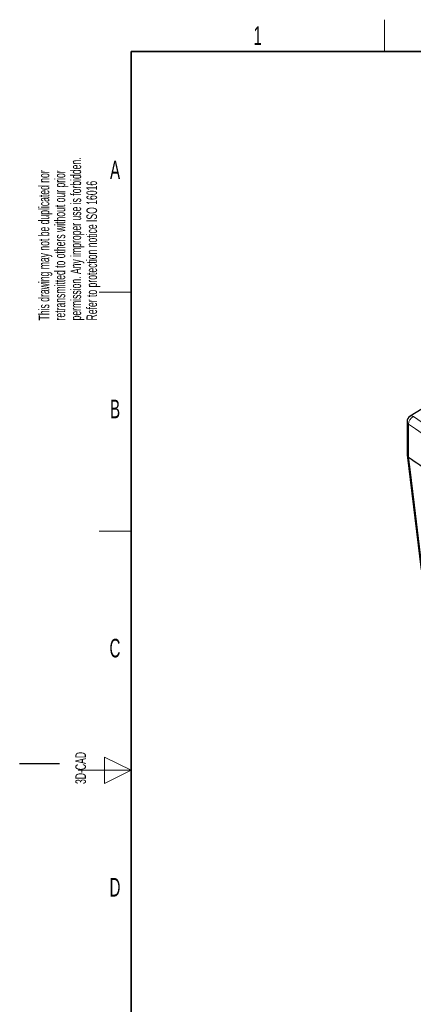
# Paper-space layout 'Blatt2' of a CAD drawing. Header units: millimetres. Extents: x 5 to 418, y 2 to 292.
# Tile 2 of 66: x 5 to 79, y 103 to 288. Entities that reach past the tile are written whole.
import ezdxf

# ---------------------------------------------------------------- set-up
doc = ezdxf.new("R2010")
doc.units = ezdxf.units.MM
doc.layers.add('SLD-0', color=7, linetype='Continuous')
doc.styles.add('SLDTEXTSTYLE0', font='TXT', dxfattribs={"width": 0.605})

psp = doc.layouts.new('Blatt2')

# ---------------------------------------------------------------- linework, layer by layer
at = {"color": 7, "linetype": 'Continuous', "lineweight": 25}
for p, q in [((90.01, 220.98), (78.57, 213.87)), ((78, 212.85), (78, 206.64)), ((78, 206.59), (80.65, 184.99)), ((78.28, 206.18), (78.28, 206.18))]:
    psp.add_line(p, q, dxfattribs=at)
at = {"color": 7, "linetype": 'Continuous', "lineweight": 18}
psp.add_line((78.28, 212.4), (78.28, 206.18), dxfattribs=at)
at = {"color": 7, "linetype": 'Continuous', "lineweight": 18, "flags": 128}
psp.add_lwpolyline([(78.28, 206.18), (78.5, 204.37), (79.39, 197.13), (80.93, 184.58)], dxfattribs=at)
at = {"color": 7, "linetype": 'Continuous', "lineweight": 25}
for centre, radius, start, end in [((79.2, 212.85), 1.2, 121.8772, 180), ((258.1, 469.62), 318.96, 235.6845, 236.6029)]:
    psp.add_arc(centre, radius, start, end, dxfattribs=at)
at = {"color": 7, "linetype": 'Continuous', "lineweight": 18}
for centre, radius, start, end in [((80.01, 212.3), 1.73, 118.4636, 176.6641), ((78.84, 213.35), 0.587, 53.6726, 117.4823), ((78.56, 212.89), 0.561, 184.2361, 240.536)]:
    psp.add_arc(centre, radius, start, end, dxfattribs=at)
for centre, major_axis, ratio, start_param, end_param in [((368.42, 360.41), (378.78, 5.83), 0.587275, 3.834555, 3.861422), ((368.43, 359.44), (379.98, 5.83), 0.587244, 3.834585, 4.001386)]:
    psp.add_ellipse(centre, major_axis=major_axis, ratio=ratio, start_param=start_param, end_param=end_param, dxfattribs=at)
at = {"color": 7, "linetype": 'Continuous', "lineweight": 25}
psp.add_open_spline([(78, 206.64), (78, 206.64), (78, 206.61), (78.01, 206.56), (78.02, 206.5), (78.04, 206.44), (78.08, 206.38), (78.12, 206.33), (78.16, 206.27), (78.22, 206.22), (78.26, 206.19), (78.28, 206.18)], degree=3, knots=[0, 0, 0, 0, 0.040547, 0.158355, 0.276978, 0.398174, 0.520259, 0.638066, 0.756692, 0.8779, 1, 1, 1, 1], dxfattribs=at)
at = {"layer": 'SLD-0', "lineweight": 18}
for p, q in [((73.75, 282.5), (73.75, 288.5)), ((20, 237.25), (26, 237.25)), ((20, 192.25), (26, 192.25)), ((26, 147.25), (21, 149.75)), ((21, 149.75), (21, 144.75)), ((16, 147.25), (26, 147.25)), ((21, 144.75), (26, 147.25))]:
    psp.add_line(p, q, dxfattribs=at)
at = {"layer": 'SLD-0', "lineweight": 35}
for p, q in [((408, 282.5), (26, 282.5)), ((26, 282.5), (26, 12))]:
    psp.add_line(p, q, dxfattribs=at)
at = {"layer": 'SLD-0'}
psp.add_line((12.5, 148.5), (5, 148.5), dxfattribs=at)

# ---------------------------------------------------------------- texts
at = {"layer": 'SLD-0', "char_height": 3.5, "attachment_point": 2, "style": 'SLDTEXTSTYLE0'}
for s, insert in [('1', (49.85, 287.24)), ('A', (22.98, 262)), ('B', (22.98, 217)), ('C', (22.96, 172)), ('D', (22.96, 127))]:
    psp.add_mtext(s, dxfattribs=dict(at, insert=insert))
at = {"layer": 'SLD-0', "char_height": 2, "attachment_point": 1, "rotation": 90, "style": 'SLDTEXTSTYLE0'}
for s, insert in [('permission. Any improper use is forbidden.', (14.58, 231.91)), ('retransmitted to others without our prior', (11.58, 231.91)), ('This drawing may not be duplicated nor', (8.58, 231.91)), ('Refer to protection notice ISO 16016', (17.58, 231.91)), ('3D-CAD', (15.49, 144.68)), ('noch Dritten zugänglich gemacht werden, und sie darf durch den Empfänger oder', (12.23, 7.24)), ('Ohne unsere vorherige Zustimmung darf diese Zeichnung weder vervielfältigt,', (9.23, 7.24))]:
    psp.add_mtext(s, dxfattribs=dict(at, insert=insert))

doc.saveas('drawing.dxf')
